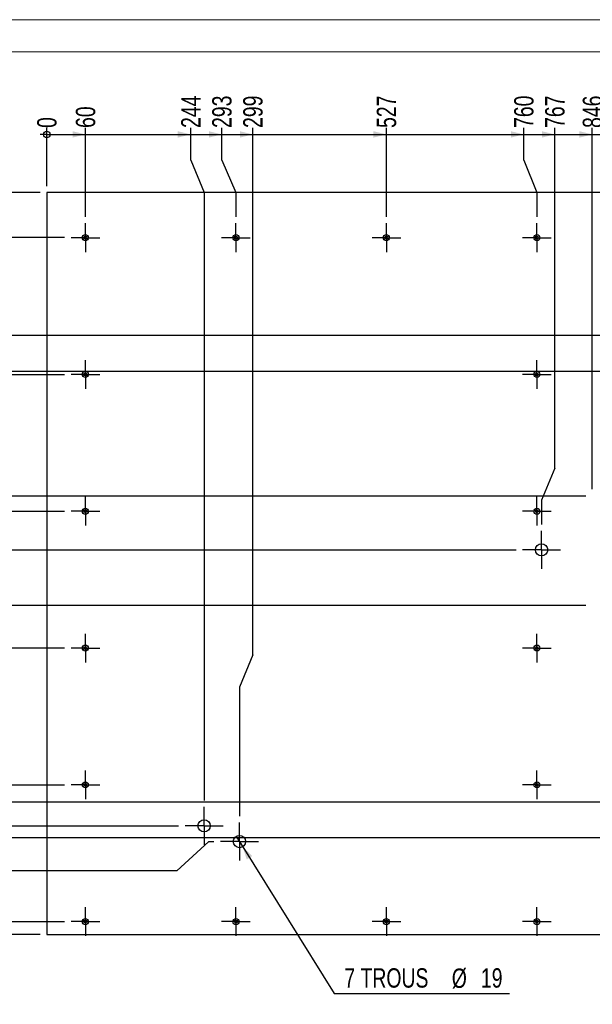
# Model space of a CAD drawing. Header units: millimetres. Extents: x 0 to 841, y 0 to 594.
# Tile 10 of 18: x 105 to 193, y 441 to 594. Entities that reach past the tile are written whole.
import ezdxf

# ---------------------------------------------------------------- set-up
doc = ezdxf.new("R2010")
doc.units = ezdxf.units.MM
doc.linetypes.add('CENTERX2', pattern=[20.32, 12.7, -2.54, 2.54, -2.54])
doc.layers.add('COTES', color=1, linetype='Continuous')
doc.layers.add('TRAIT-MIXTES', color=3, linetype='CENTERX2')
doc.layers.add('TRAIT-FORT', color=4, linetype='Continuous', lineweight=25)
doc.styles.add('SLDTEXTSTYLE0', font='TXT', dxfattribs={"width": 0.75})
doc.dimstyles.new('SLDDIMSTYLE0', dxfattribs={"dimtxt": 3, "dimasz": 0.333333, "dimexe": 0, "dimexo": 0.0625, "dimgap": 0.75, "dimtad": 0, "dimtih": 1, "dimtoh": 1, "dimdec": 0, "dimlfac": 10, "dimrnd": 1e-09, "dimdsep": 46, "dimtxsty": 'SLDTEXTSTYLE0', "dimblk1": 'ORIGIN', "dimblk2": 'ORIGIN', "dimsah": 1, "dimcen": 0.09, "dimadec": 0, "dimazin": 2, "dimtfac": 1, "dimtdec": 0, "dimtofl": 0, "dimtmove": 0, "dimatfit": 3, "dimldrblk": 'ORIGIN', "dimfxl": 1, "dimfrac": 2, "dimtolj": 1, "dimtzin": 12, "dimarcsym": 0})
doc.dimstyles.new('SLDDIMSTYLE1', dxfattribs={"dimtxt": 3, "dimasz": 2, "dimexe": 0, "dimexo": 0.0625, "dimgap": 0.75, "dimtad": 0, "dimtih": 1, "dimtoh": 1, "dimdec": 0, "dimlfac": 10, "dimrnd": 1e-09, "dimzin": 12, "dimdsep": 46, "dimtxsty": 'SLDTEXTSTYLE0', "dimsah": 1, "dimcen": 0.09, "dimadec": 0, "dimazin": 3, "dimtfac": 1, "dimtdec": 0, "dimtofl": 0, "dimtmove": 0, "dimatfit": 3, "dimfxl": 1, "dimfrac": 2, "dimtolj": 1, "dimtzin": 12, "dimarcsym": 0})
doc.dimstyles.new('SLDDIMSTYLE2', dxfattribs={"dimtxt": 3, "dimasz": 2, "dimexe": 0, "dimexo": 0.0625, "dimgap": 0.75, "dimtad": 0, "dimtih": 1, "dimtoh": 1, "dimdec": 0, "dimlfac": 10, "dimrnd": 1e-09, "dimzin": 12, "dimdsep": 46, "dimtxsty": 'SLDTEXTSTYLE0', "dimblk1": 'NONE', "dimsah": 1, "dimcen": 0, "dimadec": 0, "dimazin": 3, "dimtfac": 1, "dimtdec": 0, "dimtmove": 0, "dimatfit": 3, "dimldrblk": 'NONE', "dimfxl": 1, "dimfrac": 2, "dimtolj": 1, "dimtzin": 12, "dimarcsym": 0})

# ---------------------------------------------------------------- blocks, each defined once
blk = doc.blocks.new('_Origin')
at = {"color": 0, "linetype": 'ByBlock', "lineweight": -2}
blk.add_line((0, 0), (-1, 0), dxfattribs=at)
blk.add_circle((0, 0), 0.5, dxfattribs=at)
blk = doc.blocks.new('_D_42')
at = {"layer": 'COTES', "color": 1, "transparency": 16777216}
blk.add_line((107.87, 567.22), (86.71, 567.22), dxfattribs=at)
blk.add_blockref('_Origin', (87.71, 567.22), dxfattribs=at)
at = {"layer": 'COTES', "color": 1, "transparency": 16777216, "insert": (84.49, 568.7), "char_height": 3, "attachment_point": 1, "style": 'SLDTEXTSTYLE0'}
blk.add_mtext('0', dxfattribs=at)
blk = doc.blocks.new('_D_43')
at = {"layer": 'COTES', "color": 1, "transparency": 16777216}
for p, q in [((87.71, 567.22), (87.71, 560.22)), ((111.65, 560.22), (86.71, 560.22))]:
    blk.add_line(p, q, dxfattribs=at)
blk.add_solid([(87.71, 560.22), (88.21, 562.22), (87.21, 562.22)], dxfattribs=at)
at = {"layer": 'COTES', "color": 1, "transparency": 16777216, "insert": (82.27, 561.7), "char_height": 3, "attachment_point": 1, "style": 'SLDTEXTSTYLE0'}
blk.add_mtext('70', dxfattribs=at)
blk = doc.blocks.new('_D_44')
at = {"layer": 'COTES', "color": 1, "transparency": 16777216}
for p, q in [((87.71, 560.22), (87.71, 546.88)), ((91.71, 546.88), (86.71, 546.88)), ((91.71, 546.88), (96.71, 545.12)), ((96.71, 545.12), (248.02, 545.12))]:
    blk.add_line(p, q, dxfattribs=at)
blk.add_solid([(87.71, 546.88), (88.21, 548.88), (87.21, 548.88)], dxfattribs=at)
at = {"layer": 'COTES', "color": 1, "transparency": 16777216, "insert": (80.06, 548.36), "char_height": 3, "attachment_point": 1, "style": 'SLDTEXTSTYLE0'}
blk.add_mtext('221', dxfattribs=at)
blk = doc.blocks.new('_D_45')
at = {"layer": 'COTES', "color": 1, "transparency": 16777216}
for p, q in [((87.71, 546.88), (87.71, 542.07)), ((91.71, 542.07), (86.71, 542.07)), ((91.71, 542.07), (96.71, 539.55)), ((96.71, 539.55), (250.27, 539.55))]:
    blk.add_line(p, q, dxfattribs=at)
blk.add_solid([(87.71, 542.07), (88.21, 544.07), (87.21, 544.07)], dxfattribs=at)
at = {"layer": 'COTES', "color": 1, "transparency": 16777216, "insert": (80.06, 543.55), "char_height": 3, "attachment_point": 1, "style": 'SLDTEXTSTYLE0'}
blk.add_mtext('277', dxfattribs=at)
blk = doc.blocks.new('_D_46')
at = {"layer": 'COTES', "color": 1, "transparency": 16777216}
for p, q in [((87.71, 542.07), (87.71, 537.26)), ((91.71, 537.26), (96.71, 539.02)), ((96.71, 539.02), (111.65, 539.02)), ((91.71, 537.26), (86.71, 537.26))]:
    blk.add_line(p, q, dxfattribs=at)
blk.add_solid([(87.71, 537.26), (88.21, 539.26), (87.21, 539.26)], dxfattribs=at)
at = {"layer": 'COTES', "color": 1, "transparency": 16777216, "insert": (80.06, 538.74), "char_height": 3, "attachment_point": 1, "style": 'SLDTEXTSTYLE0'}
blk.add_mtext('282', dxfattribs=at)
blk = doc.blocks.new('_D_47')
at = {"layer": 'COTES', "color": 1, "transparency": 16777216}
for p, q in [((87.71, 537.26), (87.71, 520.83)), ((91.71, 520.83), (86.71, 520.83)), ((91.71, 520.83), (96.71, 520.22)), ((96.71, 520.22), (192.47, 520.22))]:
    blk.add_line(p, q, dxfattribs=at)
blk.add_solid([(87.71, 520.83), (88.21, 522.83), (87.21, 522.83)], dxfattribs=at)
at = {"layer": 'COTES', "color": 1, "transparency": 16777216, "insert": (80.06, 522.32), "char_height": 3, "attachment_point": 1, "style": 'SLDTEXTSTYLE0'}
blk.add_mtext('470', dxfattribs=at)
blk = doc.blocks.new('_D_48')
at = {"layer": 'COTES', "color": 1, "transparency": 16777216}
for p, q in [((87.71, 520.83), (87.71, 516.02)), ((91.71, 516.02), (96.71, 517.82)), ((96.71, 517.82), (111.65, 517.82)), ((91.71, 516.02), (86.71, 516.02))]:
    blk.add_line(p, q, dxfattribs=at)
blk.add_solid([(87.71, 516.02), (88.21, 518.02), (87.21, 518.02)], dxfattribs=at)
at = {"layer": 'COTES', "color": 1, "transparency": 16777216, "insert": (80.06, 517.51), "char_height": 3, "attachment_point": 1, "style": 'SLDTEXTSTYLE0'}
blk.add_mtext('494', dxfattribs=at)
blk = doc.blocks.new('_D_49')
at = {"layer": 'COTES', "color": 1, "transparency": 16777216}
for p, q in [((87.71, 516.02), (87.71, 511.21)), ((91.71, 511.21), (86.71, 511.21)), ((91.71, 511.21), (96.71, 511.83)), ((96.71, 511.83), (181.66, 511.83))]:
    blk.add_line(p, q, dxfattribs=at)
blk.add_solid([(87.71, 511.21), (88.21, 513.21), (87.21, 513.21)], dxfattribs=at)
at = {"layer": 'COTES', "color": 1, "transparency": 16777216, "insert": (80.06, 512.7), "char_height": 3, "attachment_point": 1, "style": 'SLDTEXTSTYLE0'}
blk.add_mtext('554', dxfattribs=at)
blk = doc.blocks.new('_D_50')
at = {"layer": 'COTES', "color": 1, "transparency": 16777216}
for p, q in [((87.71, 511.21), (87.71, 503.22)), ((192.47, 503.22), (86.71, 503.22))]:
    blk.add_line(p, q, dxfattribs=at)
blk.add_solid([(87.71, 503.22), (88.21, 505.22), (87.21, 505.22)], dxfattribs=at)
at = {"layer": 'COTES', "color": 1, "transparency": 16777216, "insert": (80.06, 504.7), "char_height": 3, "attachment_point": 1, "style": 'SLDTEXTSTYLE0'}
blk.add_mtext('640', dxfattribs=at)
blk = doc.blocks.new('_D_51')
at = {"layer": 'COTES', "color": 1, "transparency": 16777216}
for p, q in [((87.71, 503.22), (87.71, 496.62)), ((111.65, 496.62), (86.71, 496.62))]:
    blk.add_line(p, q, dxfattribs=at)
blk.add_solid([(87.71, 496.62), (88.21, 498.62), (87.21, 498.62)], dxfattribs=at)
at = {"layer": 'COTES', "color": 1, "transparency": 16777216, "insert": (80.06, 498.1), "char_height": 3, "attachment_point": 1, "style": 'SLDTEXTSTYLE0'}
blk.add_mtext('706', dxfattribs=at)
blk = doc.blocks.new('_D_52')
at = {"layer": 'COTES', "color": 1, "transparency": 16777216}
for p, q in [((87.71, 496.62), (87.71, 481.08)), ((91.71, 481.08), (86.71, 481.08)), ((91.71, 481.08), (96.71, 475.42)), ((96.71, 475.42), (111.65, 475.42))]:
    blk.add_line(p, q, dxfattribs=at)
blk.add_solid([(87.71, 481.08), (88.21, 483.08), (87.21, 483.08)], dxfattribs=at)
at = {"layer": 'COTES', "color": 1, "transparency": 16777216, "insert": (80.06, 482.56), "char_height": 3, "attachment_point": 1, "style": 'SLDTEXTSTYLE0'}
blk.add_mtext('918', dxfattribs=at)
blk = doc.blocks.new('_D_53')
at = {"layer": 'COTES', "color": 1, "transparency": 16777216}
for p, q in [((87.71, 481.08), (87.71, 476.27)), ((91.71, 476.27), (86.71, 476.27)), ((91.71, 476.27), (96.71, 472.8)), ((96.71, 472.8), (277.24, 472.8))]:
    blk.add_line(p, q, dxfattribs=at)
blk.add_solid([(87.71, 476.27), (88.21, 478.27), (87.21, 478.27)], dxfattribs=at)
at = {"layer": 'COTES', "color": 1, "transparency": 16777216, "insert": (80.06, 477.75), "char_height": 3, "attachment_point": 1, "style": 'SLDTEXTSTYLE0'}
blk.add_mtext('944', dxfattribs=at)
blk = doc.blocks.new('_D_54')
at = {"layer": 'COTES', "color": 1, "transparency": 16777216}
for p, q in [((87.71, 476.27), (87.71, 471.46)), ((91.71, 471.46), (86.71, 471.46)), ((91.71, 471.46), (96.71, 469.06)), ((96.71, 469.06), (129.32, 469.06))]:
    blk.add_line(p, q, dxfattribs=at)
blk.add_solid([(87.71, 471.46), (88.21, 473.46), (87.21, 473.46)], dxfattribs=at)
at = {"layer": 'COTES', "color": 1, "transparency": 16777216, "insert": (80.06, 472.94), "char_height": 3, "attachment_point": 1, "style": 'SLDTEXTSTYLE0'}
blk.add_mtext('982', dxfattribs=at)
blk = doc.blocks.new('_D_55')
at = {"layer": 'COTES', "color": 1, "transparency": 16777216}
for p, q in [((87.71, 471.46), (87.71, 466.65)), ((91.71, 466.65), (96.71, 467.23)), ((96.71, 467.23), (279.49, 467.23)), ((91.71, 466.65), (86.71, 466.65))]:
    blk.add_line(p, q, dxfattribs=at)
blk.add_solid([(87.71, 466.65), (88.21, 468.65), (87.21, 468.65)], dxfattribs=at)
at = {"layer": 'COTES', "color": 1, "transparency": 16777216, "insert": (77.84, 468.13), "char_height": 3, "attachment_point": 1, "style": 'SLDTEXTSTYLE0'}
blk.add_mtext('1000', dxfattribs=at)
blk = doc.blocks.new('_D_56')
at = {"layer": 'COTES', "color": 1, "transparency": 16777216}
for p, q in [((87.71, 466.65), (87.71, 462.11)), ((129.03, 462.11), (134.03, 466.62)), ((134.03, 466.62), (134.8, 466.62)), ((129.03, 462.11), (86.71, 462.11))]:
    blk.add_line(p, q, dxfattribs=at)
blk.add_solid([(87.71, 462.11), (88.21, 464.11), (87.21, 464.11)], dxfattribs=at)
at = {"layer": 'COTES', "color": 1, "transparency": 16777216, "insert": (77.84, 463.6), "char_height": 3, "attachment_point": 1, "style": 'SLDTEXTSTYLE0'}
blk.add_mtext('1006', dxfattribs=at)
blk = doc.blocks.new('_D_57')
at = {"layer": 'COTES', "color": 1, "transparency": 16777216}
for p, q in [((87.71, 462.11), (87.71, 457.03)), ((91.71, 457.03), (86.71, 457.03)), ((91.71, 457.03), (96.71, 454.22)), ((96.71, 454.22), (111.65, 454.22))]:
    blk.add_line(p, q, dxfattribs=at)
blk.add_solid([(87.71, 457.03), (88.21, 459.03), (87.21, 459.03)], dxfattribs=at)
at = {"layer": 'COTES', "color": 1, "transparency": 16777216, "insert": (77.84, 458.51), "char_height": 3, "attachment_point": 1, "style": 'SLDTEXTSTYLE0'}
blk.add_mtext('1130', dxfattribs=at)
blk = doc.blocks.new('_D_58')
at = {"layer": 'COTES', "color": 1, "transparency": 16777216}
for p, q in [((87.71, 457.03), (87.71, 452.22)), ((107.87, 452.22), (86.71, 452.22))]:
    blk.add_line(p, q, dxfattribs=at)
blk.add_solid([(87.71, 452.22), (88.21, 454.22), (87.21, 454.22)], dxfattribs=at)
at = {"layer": 'COTES', "color": 1, "transparency": 16777216, "insert": (77.84, 453.7), "char_height": 3, "attachment_point": 1, "style": 'SLDTEXTSTYLE0'}
blk.add_mtext('1150', dxfattribs=at)
blk = doc.blocks.new('_D_59')
at = {"layer": 'COTES', "color": 1, "transparency": 16777216}
blk.add_line((108.87, 568.22), (108.87, 577.22), dxfattribs=at)
blk.add_blockref('_Origin', (108.87, 576.22), dxfattribs=at)
at = {"layer": 'COTES', "color": 1, "transparency": 16777216, "insert": (107.39, 577.22), "char_height": 3, "attachment_point": 1, "rotation": 90, "style": 'SLDTEXTSTYLE0'}
blk.add_mtext('0', dxfattribs=at)
blk = doc.blocks.new('_D_60')
at = {"layer": 'COTES', "color": 1, "transparency": 16777216}
for p, q in [((114.87, 563.44), (114.87, 577.22)), ((108.87, 576.22), (114.87, 576.22))]:
    blk.add_line(p, q, dxfattribs=at)
blk.add_solid([(114.87, 576.22), (112.87, 576.72), (112.87, 575.72)], dxfattribs=at)
at = {"layer": 'COTES', "color": 1, "transparency": 16777216, "insert": (113.39, 577.22), "char_height": 3, "attachment_point": 1, "rotation": 90, "style": 'SLDTEXTSTYLE0'}
blk.add_mtext('60', dxfattribs=at)
blk = doc.blocks.new('_D_61')
at = {"layer": 'COTES', "color": 1, "transparency": 16777216}
for p, q in [((131.2, 572.22), (131.2, 577.22)), ((114.87, 576.22), (131.2, 576.22)), ((131.2, 572.22), (133.27, 567.22)), ((133.27, 567.22), (133.27, 473.01))]:
    blk.add_line(p, q, dxfattribs=at)
blk.add_solid([(131.2, 576.22), (129.2, 576.72), (129.2, 575.72)], dxfattribs=at)
at = {"layer": 'COTES', "color": 1, "transparency": 16777216, "insert": (129.72, 577.22), "char_height": 3, "attachment_point": 1, "rotation": 90, "style": 'SLDTEXTSTYLE0'}
blk.add_mtext('244', dxfattribs=at)
blk = doc.blocks.new('_D_62')
at = {"layer": 'COTES', "color": 1, "transparency": 16777216}
for p, q in [((136.01, 572.22), (136.01, 577.22)), ((131.2, 576.22), (136.01, 576.22)), ((136.01, 572.22), (138.21, 567.22)), ((138.21, 567.22), (138.21, 563.44))]:
    blk.add_line(p, q, dxfattribs=at)
blk.add_solid([(136.01, 576.22), (134.01, 576.72), (134.01, 575.72)], dxfattribs=at)
at = {"layer": 'COTES', "color": 1, "transparency": 16777216, "insert": (134.53, 577.22), "char_height": 3, "attachment_point": 1, "rotation": 90, "style": 'SLDTEXTSTYLE0'}
blk.add_mtext('293', dxfattribs=at)
blk = doc.blocks.new('_D_63')
at = {"layer": 'COTES', "color": 1, "transparency": 16777216}
for p, q in [((140.82, 495.55), (140.82, 577.22)), ((136.01, 576.22), (140.82, 576.22)), ((140.82, 495.55), (138.75, 490.55)), ((138.75, 490.55), (138.75, 470.57))]:
    blk.add_line(p, q, dxfattribs=at)
blk.add_solid([(140.82, 576.22), (138.82, 576.72), (138.82, 575.72)], dxfattribs=at)
at = {"layer": 'COTES', "color": 1, "transparency": 16777216, "insert": (139.34, 577.22), "char_height": 3, "attachment_point": 1, "rotation": 90, "style": 'SLDTEXTSTYLE0'}
blk.add_mtext('299', dxfattribs=at)
blk = doc.blocks.new('_D_64')
at = {"layer": 'COTES', "color": 1, "transparency": 16777216}
for p, q in [((161.54, 563.44), (161.54, 577.22)), ((140.82, 576.22), (161.54, 576.22))]:
    blk.add_line(p, q, dxfattribs=at)
blk.add_solid([(161.54, 576.22), (159.54, 576.72), (159.54, 575.72)], dxfattribs=at)
at = {"layer": 'COTES', "color": 1, "transparency": 16777216, "insert": (160.05, 577.22), "char_height": 3, "attachment_point": 1, "rotation": 90, "style": 'SLDTEXTSTYLE0'}
blk.add_mtext('527', dxfattribs=at)
blk = doc.blocks.new('_D_65')
at = {"layer": 'COTES', "color": 1, "transparency": 16777216}
for p, q in [((182.84, 572.22), (182.84, 577.22)), ((161.54, 576.22), (182.84, 576.22)), ((182.84, 572.22), (184.87, 567.22)), ((184.87, 567.22), (184.87, 563.44))]:
    blk.add_line(p, q, dxfattribs=at)
blk.add_solid([(182.84, 576.22), (180.84, 576.72), (180.84, 575.72)], dxfattribs=at)
at = {"layer": 'COTES', "color": 1, "transparency": 16777216, "insert": (181.35, 577.22), "char_height": 3, "attachment_point": 1, "rotation": 90, "style": 'SLDTEXTSTYLE0'}
blk.add_mtext('760', dxfattribs=at)
blk = doc.blocks.new('_D_66')
at = {"layer": 'COTES', "color": 1, "transparency": 16777216}
for p, q in [((187.65, 524.52), (187.65, 577.22)), ((182.84, 576.22), (187.65, 576.22)), ((187.65, 524.52), (185.61, 519.52)), ((185.61, 519.52), (185.61, 515.78))]:
    blk.add_line(p, q, dxfattribs=at)
blk.add_solid([(187.65, 576.22), (185.65, 576.72), (185.65, 575.72)], dxfattribs=at)
at = {"layer": 'COTES', "color": 1, "transparency": 16777216, "insert": (186.16, 577.22), "char_height": 3, "attachment_point": 1, "rotation": 90, "style": 'SLDTEXTSTYLE0'}
blk.add_mtext('767', dxfattribs=at)
blk = doc.blocks.new('_D_67')
at = {"layer": 'COTES', "color": 1, "transparency": 16777216}
for p, q in [((193.47, 521.22), (193.47, 577.22)), ((187.65, 576.22), (193.47, 576.22))]:
    blk.add_line(p, q, dxfattribs=at)
blk.add_solid([(193.47, 576.22), (191.47, 576.72), (191.47, 575.72)], dxfattribs=at)
at = {"layer": 'COTES', "color": 1, "transparency": 16777216, "insert": (191.99, 577.22), "char_height": 3, "attachment_point": 1, "rotation": 90, "style": 'SLDTEXTSTYLE0'}
blk.add_mtext('846', dxfattribs=at)
blk = doc.blocks.new('_D_68')
at = {"layer": 'COTES', "color": 1, "transparency": 16777216}
for p, q in [((231.47, 521.22), (231.47, 577.22)), ((193.47, 576.22), (231.47, 576.22))]:
    blk.add_line(p, q, dxfattribs=at)
blk.add_solid([(231.47, 576.22), (229.47, 576.72), (229.47, 575.72)], dxfattribs=at)
at = {"layer": 'COTES', "color": 1, "transparency": 16777216, "insert": (229.99, 577.22), "char_height": 3, "attachment_point": 1, "rotation": 90, "style": 'SLDTEXTSTYLE0'}
blk.add_mtext('1226', dxfattribs=at)
blk = doc.blocks.new('_D_69')
at = {"layer": 'COTES', "color": 1, "transparency": 16777216}
for p, q in [((238.87, 563.44), (238.87, 577.22)), ((231.47, 576.22), (238.87, 576.22))]:
    blk.add_line(p, q, dxfattribs=at)
blk.add_solid([(238.87, 576.22), (236.87, 576.72), (236.87, 575.72)], dxfattribs=at)
at = {"layer": 'COTES', "color": 1, "transparency": 16777216, "insert": (237.39, 577.22), "char_height": 3, "attachment_point": 1, "rotation": 90, "style": 'SLDTEXTSTYLE0'}
blk.add_mtext('1300', dxfattribs=at)
blk = doc.blocks.new('_D_70')
at = {"layer": 'COTES', "color": 1, "transparency": 16777216}
for p, q in [((249.61, 572.22), (249.61, 577.22)), ((238.87, 576.22), (249.61, 576.22)), ((249.61, 572.22), (251.97, 567.22)), ((251.97, 567.22), (251.97, 549.07))]:
    blk.add_line(p, q, dxfattribs=at)
blk.add_solid([(249.61, 576.22), (247.61, 576.72), (247.61, 575.72)], dxfattribs=at)
at = {"layer": 'COTES', "color": 1, "transparency": 16777216, "insert": (248.13, 577.22), "char_height": 3, "attachment_point": 1, "rotation": 90, "style": 'SLDTEXTSTYLE0'}
blk.add_mtext('1431', dxfattribs=at)
blk = doc.blocks.new('_D_71')
at = {"layer": 'COTES', "color": 1, "transparency": 16777216}
for p, q in [((254.42, 572.22), (254.42, 577.22)), ((249.61, 576.22), (254.42, 576.22)), ((254.42, 572.22), (254.22, 567.22)), ((254.22, 567.22), (254.22, 543.5))]:
    blk.add_line(p, q, dxfattribs=at)
blk.add_solid([(254.42, 576.22), (252.42, 576.72), (252.42, 575.72)], dxfattribs=at)
at = {"layer": 'COTES', "color": 1, "transparency": 16777216, "insert": (252.94, 577.22), "char_height": 3, "attachment_point": 1, "rotation": 90, "style": 'SLDTEXTSTYLE0'}
blk.add_mtext('1453', dxfattribs=at)
blk = doc.blocks.new('_D_72')
at = {"layer": 'COTES', "color": 1, "transparency": 16777216}
for p, q in [((259.23, 572.22), (259.23, 577.22)), ((254.42, 576.22), (259.23, 576.22)), ((259.23, 572.22), (256.87, 567.22)), ((256.87, 567.22), (256.87, 563.44))]:
    blk.add_line(p, q, dxfattribs=at)
blk.add_solid([(259.23, 576.22), (257.23, 576.72), (257.23, 575.72)], dxfattribs=at)
at = {"layer": 'COTES', "color": 1, "transparency": 16777216, "insert": (257.75, 577.22), "char_height": 3, "attachment_point": 1, "rotation": 90, "style": 'SLDTEXTSTYLE0'}
blk.add_mtext('1480', dxfattribs=at)
blk = doc.blocks.new('_D_73')
at = {"layer": 'COTES', "color": 1, "transparency": 16777216}
for p, q in [((273.62, 563.44), (273.62, 577.22)), ((259.23, 576.22), (273.62, 576.22))]:
    blk.add_line(p, q, dxfattribs=at)
blk.add_solid([(273.62, 576.22), (271.62, 576.72), (271.62, 575.72)], dxfattribs=at)
at = {"layer": 'COTES', "color": 1, "transparency": 16777216, "insert": (272.14, 577.22), "char_height": 3, "attachment_point": 1, "rotation": 90, "style": 'SLDTEXTSTYLE0'}
blk.add_mtext('1648', dxfattribs=at)
blk = doc.blocks.new('_D_74')
at = {"layer": 'COTES', "color": 1, "transparency": 16777216}
for p, q in [((279.91, 572.22), (279.91, 577.22)), ((273.62, 576.22), (279.91, 576.22)), ((279.91, 572.22), (281.19, 567.22)), ((281.19, 567.22), (281.19, 476.75))]:
    blk.add_line(p, q, dxfattribs=at)
blk.add_solid([(279.91, 576.22), (277.91, 576.72), (277.91, 575.72)], dxfattribs=at)
at = {"layer": 'COTES', "color": 1, "transparency": 16777216, "insert": (278.43, 577.22), "char_height": 3, "attachment_point": 1, "rotation": 90, "style": 'SLDTEXTSTYLE0'}
blk.add_mtext('1723', dxfattribs=at)
blk = doc.blocks.new('_D_75')
at = {"layer": 'COTES', "color": 1, "transparency": 16777216}
for p, q in [((284.72, 572.22), (284.72, 577.22)), ((279.91, 576.22), (284.72, 576.22)), ((284.72, 572.22), (283.44, 567.22)), ((283.44, 567.22), (283.44, 471.18))]:
    blk.add_line(p, q, dxfattribs=at)
blk.add_solid([(284.72, 576.22), (282.72, 576.72), (282.72, 575.72)], dxfattribs=at)
at = {"layer": 'COTES', "color": 1, "transparency": 16777216, "insert": (283.24, 577.22), "char_height": 3, "attachment_point": 1, "rotation": 90, "style": 'SLDTEXTSTYLE0'}
blk.add_mtext('1746', dxfattribs=at)
blk = doc.blocks.new('_D_76')
at = {"layer": 'COTES', "color": 1, "transparency": 16777216}
for p, q in [((290.37, 563.44), (290.37, 577.22)), ((284.72, 576.22), (290.37, 576.22))]:
    blk.add_line(p, q, dxfattribs=at)
blk.add_solid([(290.37, 576.22), (288.37, 576.72), (288.37, 575.72)], dxfattribs=at)
at = {"layer": 'COTES', "color": 1, "transparency": 16777216, "insert": (288.89, 577.22), "char_height": 3, "attachment_point": 1, "rotation": 90, "style": 'SLDTEXTSTYLE0'}
blk.add_mtext('1815', dxfattribs=at)
blk = doc.blocks.new('_D_77')
at = {"layer": 'COTES', "color": 1, "transparency": 16777216}
for p, q in [((307.12, 563.44), (307.12, 577.22)), ((290.37, 576.22), (307.12, 576.22))]:
    blk.add_line(p, q, dxfattribs=at)
blk.add_solid([(307.12, 576.22), (305.12, 576.72), (305.12, 575.72)], dxfattribs=at)
at = {"layer": 'COTES', "color": 1, "transparency": 16777216, "insert": (305.64, 577.22), "char_height": 3, "attachment_point": 1, "rotation": 90, "style": 'SLDTEXTSTYLE0'}
blk.add_mtext('1983', dxfattribs=at)
blk = doc.blocks.new('_D_78')
at = {"layer": 'COTES', "color": 1, "transparency": 16777216}
for p, q in [((323.87, 563.44), (323.87, 577.22)), ((307.12, 576.22), (323.87, 576.22))]:
    blk.add_line(p, q, dxfattribs=at)
blk.add_solid([(323.87, 576.22), (321.87, 576.72), (321.87, 575.72)], dxfattribs=at)
at = {"layer": 'COTES', "color": 1, "transparency": 16777216, "insert": (322.39, 577.22), "char_height": 3, "attachment_point": 1, "rotation": 90, "style": 'SLDTEXTSTYLE0'}
blk.add_mtext('2150', dxfattribs=at)
blk = doc.blocks.new('_D_79')
at = {"layer": 'COTES', "color": 1, "transparency": 16777216}
for p, q in [((329.87, 568.22), (329.87, 577.22)), ((323.87, 576.22), (329.87, 576.22))]:
    blk.add_line(p, q, dxfattribs=at)
blk.add_solid([(329.87, 576.22), (327.87, 576.72), (327.87, 575.72)], dxfattribs=at)
at = {"layer": 'COTES', "color": 1, "transparency": 16777216, "insert": (328.39, 577.22), "char_height": 3, "attachment_point": 1, "rotation": 90, "style": 'SLDTEXTSTYLE0'}
blk.add_mtext('2210', dxfattribs=at)
blk = doc.blocks.new('_D_80')
at = {"layer": 'COTES', "color": 1, "transparency": 16777216}
for p, q in [((138.25, 467.43), (139.26, 465.81)), ((139.26, 465.81), (153.43, 443.08)), ((153.43, 443.08), (180.63, 443.08))]:
    blk.add_line(p, q, dxfattribs=at)
blk.add_solid([(139.26, 465.81), (139.89, 463.85), (140.74, 464.38)], dxfattribs=at)
at = {"layer": 'COTES', "color": 1, "transparency": 16777216, "char_height": 3, "attachment_point": 1, "style": 'SLDTEXTSTYLE0'}
for s, insert in [('7 TROUS', (155.02, 446.99)), ('%%c', (171.68, 446.95)), ('19', (176.2, 446.99))]:
    blk.add_mtext(s, dxfattribs=dict(at, insert=insert))
blk = doc.blocks.new('_None')
blk = doc.blocks.new('SW_CENTERMARKSYMBOL_197')
at = {"layer": 'TRAIT-MIXTES', "color": 0}
for p, q in [((0, 2), (0, 2.225)), ((0, 0), (0, 2)), ((-2, 0), (-2.225, 0)), ((0, 0), (-2, 0)), ((0, 0), (0, -2)), ((0, 0), (2, 0)), ((2, 0), (2.225, 0)), ((0, -2), (0, -2.225))]:
    blk.add_line(p, q, dxfattribs=at)
blk = doc.blocks.new('SW_CENTERMARKSYMBOL_198')
at = {"layer": 'TRAIT-MIXTES', "color": 0}
for p, q in [((0, 2), (0, 2.225)), ((0, 0), (0, 2)), ((-2, 0), (-2.225, 0)), ((0, 0), (-2, 0)), ((0, 0), (0, -2)), ((0, 0), (2, 0)), ((2, 0), (2.225, 0)), ((0, -2), (0, -2.225))]:
    blk.add_line(p, q, dxfattribs=at)
blk = doc.blocks.new('SW_CENTERMARKSYMBOL_199')
at = {"layer": 'TRAIT-MIXTES', "color": 0}
for p, q in [((0, 2), (0, 2.225)), ((0, 0), (0, 2)), ((-2, 0), (-2.225, 0)), ((0, 0), (-2, 0)), ((0, 0), (0, -2)), ((0, 0), (2, 0)), ((2, 0), (2.225, 0)), ((0, -2), (0, -2.225))]:
    blk.add_line(p, q, dxfattribs=at)
blk = doc.blocks.new('SW_CENTERMARKSYMBOL_200')
at = {"layer": 'TRAIT-MIXTES', "color": 0}
for p, q in [((0, 2), (0, 2.225)), ((0, 0), (0, 2)), ((-2, 0), (-2.225, 0)), ((0, 0), (-2, 0)), ((0, 0), (0, -2)), ((0, 0), (2, 0)), ((2, 0), (2.225, 0)), ((0, -2), (0, -2.225))]:
    blk.add_line(p, q, dxfattribs=at)
blk = doc.blocks.new('SW_CENTERMARKSYMBOL_201')
at = {"layer": 'TRAIT-MIXTES', "color": 0}
for p, q in [((0, 2), (0, 2.225)), ((0, 0), (0, 2)), ((-2, 0), (-2.225, 0)), ((0, 0), (-2, 0)), ((0, 0), (0, -2)), ((0, 0), (2, 0)), ((2, 0), (2.225, 0)), ((0, -2), (0, -2.225))]:
    blk.add_line(p, q, dxfattribs=at)
blk = doc.blocks.new('SW_CENTERMARKSYMBOL_202')
at = {"layer": 'TRAIT-MIXTES', "color": 0}
for p, q in [((0, 2), (0, 2.225)), ((0, 0), (0, 2)), ((-2, 0), (-2.225, 0)), ((0, 0), (-2, 0)), ((0, 0), (0, -2)), ((0, 0), (2, 0)), ((2, 0), (2.225, 0)), ((0, -2), (0, -2.225))]:
    blk.add_line(p, q, dxfattribs=at)
blk = doc.blocks.new('SW_CENTERMARKSYMBOL_203')
at = {"layer": 'TRAIT-MIXTES', "color": 0}
for p, q in [((0, 2), (0, 2.225)), ((0, 0), (0, 2)), ((-2, 0), (-2.225, 0)), ((0, 0), (-2, 0)), ((0, 0), (0, -2)), ((0, 0), (2, 0)), ((2, 0), (2.225, 0)), ((0, -2), (0, -2.225))]:
    blk.add_line(p, q, dxfattribs=at)
blk = doc.blocks.new('SW_CENTERMARKSYMBOL_207')
at = {"layer": 'TRAIT-MIXTES', "color": 0}
for p, q in [((0, 2), (0, 2.225)), ((0, 0), (0, 2)), ((-2, 0), (-2.225, 0)), ((0, 0), (-2, 0)), ((0, 0), (0, -2)), ((0, 0), (2, 0)), ((2, 0), (2.225, 0)), ((0, -2), (0, -2.225))]:
    blk.add_line(p, q, dxfattribs=at)
blk = doc.blocks.new('SW_CENTERMARKSYMBOL_208')
at = {"layer": 'TRAIT-MIXTES', "color": 0}
for p, q in [((0, 2), (0, 2.225)), ((0, 0), (0, 2)), ((-2, 0), (-2.225, 0)), ((0, 0), (-2, 0)), ((0, 0), (0, -2)), ((0, 0), (2, 0)), ((2, 0), (2.225, 0)), ((0, -2), (0, -2.225))]:
    blk.add_line(p, q, dxfattribs=at)
blk = doc.blocks.new('SW_CENTERMARKSYMBOL_209')
at = {"layer": 'TRAIT-MIXTES', "color": 0}
for p, q in [((0, 2), (0, 2.225)), ((0, 0), (0, 2)), ((-2, 0), (-2.225, 0)), ((0, 0), (-2, 0)), ((0, 0), (0, -2)), ((0, 0), (2, 0)), ((2, 0), (2.225, 0)), ((0, -2), (0, -2.225))]:
    blk.add_line(p, q, dxfattribs=at)
blk = doc.blocks.new('SW_CENTERMARKSYMBOL_210')
at = {"layer": 'TRAIT-MIXTES', "color": 0}
for p, q in [((0, 2), (0, 2.225)), ((0, 0), (0, 2)), ((-2, 0), (-2.225, 0)), ((0, 0), (-2, 0)), ((0, 0), (0, -2)), ((0, 0), (2, 0)), ((2, 0), (2.225, 0)), ((0, -2), (0, -2.225))]:
    blk.add_line(p, q, dxfattribs=at)
blk = doc.blocks.new('SW_CENTERMARKSYMBOL_211')
at = {"layer": 'TRAIT-MIXTES', "color": 0}
for p, q in [((0, 2), (0, 2.225)), ((0, 0), (0, 2)), ((-2, 0), (-2.225, 0)), ((0, 0), (-2, 0)), ((0, 0), (0, -2)), ((0, 0), (2, 0)), ((2, 0), (2.225, 0)), ((0, -2), (0, -2.225))]:
    blk.add_line(p, q, dxfattribs=at)
blk = doc.blocks.new('SW_CENTERMARKSYMBOL_233')
at = {"layer": 'TRAIT-MIXTES', "color": 0}
for p, q in [((0, 2), (0, 2.225)), ((0, 0), (0, 2)), ((-2, 0), (-2.225, 0)), ((0, 0), (-2, 0)), ((0, 0), (0, -2)), ((0, 0), (2, 0)), ((2, 0), (2.225, 0)), ((0, -2), (0, -2.225))]:
    blk.add_line(p, q, dxfattribs=at)
blk = doc.blocks.new('SW_CENTERMARKSYMBOL_234')
at = {"layer": 'TRAIT-MIXTES', "color": 0}
for p, q in [((0, 2), (0, 2.225)), ((0, 0), (0, 2)), ((-2, 0), (-2.225, 0)), ((0, 0), (-2, 0)), ((0, 0), (0, -2)), ((0, 0), (2, 0)), ((2, 0), (2.225, 0)), ((0, -2), (0, -2.225))]:
    blk.add_line(p, q, dxfattribs=at)
blk = doc.blocks.new('SW_CENTERMARKSYMBOL_235')
at = {"layer": 'TRAIT-MIXTES', "color": 0}
for p, q in [((0, 2), (0, 2.225)), ((0, 0), (0, 2)), ((-2, 0), (-2.225, 0)), ((0, 0), (-2, 0)), ((0, 0), (0, -2)), ((0, 0), (2, 0)), ((2, 0), (2.225, 0)), ((0, -2), (0, -2.225))]:
    blk.add_line(p, q, dxfattribs=at)
blk = doc.blocks.new('SW_CENTERMARKSYMBOL_236')
at = {"layer": 'TRAIT-MIXTES', "color": 0}
for p, q in [((0, 2), (0, 2.225)), ((0, 0), (0, 2)), ((-2, 0), (-2.225, 0)), ((0, 0), (-2, 0)), ((0, 0), (0, -2)), ((0, 0), (2, 0)), ((2, 0), (2.225, 0)), ((0, -2), (0, -2.225))]:
    blk.add_line(p, q, dxfattribs=at)
blk = doc.blocks.new('SW_CENTERMARKSYMBOL_237')
at = {"layer": 'TRAIT-MIXTES', "color": 0}
for p, q in [((0, 2), (0, 2.95)), ((0, 0), (0, 2)), ((-2, 0), (-2.95, 0)), ((0, 0), (-2, 0)), ((0, 0), (0, -2)), ((0, 0), (2, 0)), ((2, 0), (2.95, 0)), ((0, -2), (0, -2.95))]:
    blk.add_line(p, q, dxfattribs=at)
blk = doc.blocks.new('SW_CENTERMARKSYMBOL_238')
at = {"layer": 'TRAIT-MIXTES', "color": 0}
for p, q in [((0, 2), (0, 2.95)), ((0, 0), (0, 2)), ((-2, 0), (-2.95, 0)), ((0, 0), (-2, 0)), ((0, 0), (0, -2)), ((0, 0), (2, 0)), ((2, 0), (2.95, 0)), ((0, -2), (0, -2.95))]:
    blk.add_line(p, q, dxfattribs=at)
blk = doc.blocks.new('SW_CENTERMARKSYMBOL_243')
at = {"layer": 'TRAIT-MIXTES', "color": 0}
for p, q in [((0, 2), (0, 2.95)), ((0, 0), (0, 2)), ((-2, 0), (-2.95, 0)), ((0, 0), (-2, 0)), ((0, 0), (0, -2)), ((0, 0), (2, 0)), ((2, 0), (2.95, 0)), ((0, -2), (0, -2.95))]:
    blk.add_line(p, q, dxfattribs=at)

msp = doc.modelspace()

# ---------------------------------------------------------------- linework, layer by layer
at = {"color": 7, "linetype": 'Continuous', "lineweight": 18}
for p, q in [((841, 594), (0, 594)), ((836, 589), (5, 589))]:
    msp.add_line(p, q, dxfattribs=at)
at = {"layer": 'TRAIT-FORT', "color": 4, "linetype": 'Continuous', "lineweight": 25}
for p, q in [((329.87358, 567.21669), (108.87358, 567.21669)), ((108.87358, 567.21669), (108.87358, 452.21669)), ((108.87358, 452.21669), (329.87358, 452.21669))]:
    msp.add_line(p, q, dxfattribs=at)
for centre, radius in [((114.87358, 560.21669), 0.47), ((114.87358, 560.21669), 0.225), ((138.20691, 560.21669), 0.47), ((138.20691, 560.21669), 0.225), ((161.54025, 560.21669), 0.47), ((161.54025, 560.21669), 0.225), ((184.87358, 560.21669), 0.47), ((184.87358, 560.21669), 0.225), ((114.87358, 539.01669), 0.47), ((114.87358, 539.01669), 0.225), ((184.87358, 539.01669), 0.47), ((184.87358, 539.01669), 0.225), ((114.87358, 517.81669), 0.47), ((114.87358, 517.81669), 0.225), ((184.87358, 517.81669), 0.47), ((184.87358, 517.81669), 0.225), ((185.60961, 511.8327), 0.95), ((114.87358, 496.61669), 0.47), ((114.87358, 496.61669), 0.225), ((184.87358, 496.61669), 0.47), ((184.87358, 496.61669), 0.225), ((114.87358, 475.41669), 0.47), ((114.87358, 475.41669), 0.225), ((184.87358, 475.41669), 0.47), ((184.87358, 475.41669), 0.225), ((133.27367, 469.06051), 0.95), ((138.75495, 466.6201), 0.95), ((114.87358, 454.21669), 0.47), ((114.87358, 454.21669), 0.225), ((138.20691, 454.21669), 0.47), ((138.20691, 454.21669), 0.225), ((161.54025, 454.21669), 0.47), ((161.54025, 454.21669), 0.225), ((184.87358, 454.21669), 0.47), ((184.87358, 454.21669), 0.225)]:
    msp.add_circle(centre, radius, dxfattribs=at)

# ---------------------------------------------------------------- block references
at = {"layer": 'TRAIT-MIXTES', "color": 3}
for name, p in [('SW_CENTERMARKSYMBOL_236', (114.87358, 560.21669)), ('SW_CENTERMARKSYMBOL_235', (138.20691, 560.21669)), ('SW_CENTERMARKSYMBOL_234', (161.54025, 560.21669)), ('SW_CENTERMARKSYMBOL_233', (184.87358, 560.21669)), ('SW_CENTERMARKSYMBOL_197', (114.87358, 539.01669)), ('SW_CENTERMARKSYMBOL_211', (184.87358, 539.01669)), ('SW_CENTERMARKSYMBOL_198', (114.87358, 517.81669)), ('SW_CENTERMARKSYMBOL_210', (184.87358, 517.81669)), ('SW_CENTERMARKSYMBOL_243', (185.60961, 511.8327)), ('SW_CENTERMARKSYMBOL_199', (114.87358, 496.61669)), ('SW_CENTERMARKSYMBOL_209', (184.87358, 496.61669)), ('SW_CENTERMARKSYMBOL_200', (114.87358, 475.41669)), ('SW_CENTERMARKSYMBOL_208', (184.87358, 475.41669)), ('SW_CENTERMARKSYMBOL_238', (133.27367, 469.06051)), ('SW_CENTERMARKSYMBOL_237', (138.75495, 466.6201)), ('SW_CENTERMARKSYMBOL_201', (114.87358, 454.21669)), ('SW_CENTERMARKSYMBOL_202', (138.20691, 454.21669)), ('SW_CENTERMARKSYMBOL_203', (161.54025, 454.21669)), ('SW_CENTERMARKSYMBOL_207', (184.87358, 454.21669))]:
    msp.add_blockref(name, p, dxfattribs=at)

# ---------------------------------------------------------------- dimensions: what is measured, and where the dimension line sits
at = {"layer": 'COTES', "color": 1}
for feature_location, offset, dtype, origin, dimstyle, picture, middle in [((231.47358, 520.21643), (0, 57.00026), 1, (108.87358, 567.21669), 'SLDDIMSTYLE1', '_D_68', (231.47358, 581.65002)), ((238.87358, 562.44169), (0, 14.775), 1, (108.87358, 567.21669), 'SLDDIMSTYLE1', '_D_69', (238.87358, 581.65002)), ((251.97358, 548.06669), (-2.36013, 29.15), 1, (108.87358, 567.21669), 'SLDDIMSTYLE1', '_D_70', (249.61346, 581.65002)), ((254.22122, 542.50359), (0.20236, 34.7131), 1, (108.87358, 567.21669), 'SLDDIMSTYLE1', '_D_71', (254.42358, 581.65002)), ((256.87358, 562.44169), (2.36013, 14.775), 1, (108.87358, 567.21669), 'SLDDIMSTYLE1', '_D_72', (259.23371, 581.65002)), ((273.6235806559, 562.4416895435), (0, 14.775), 1, (108.8735806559, 567.2166895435), 'SLDDIMSTYLE1', '_D_73', (273.6235806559, 581.6500229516)), ((281.19289, 475.74635), (-1.28124, 101.47034), 1, (108.87358, 567.21669), 'SLDDIMSTYLE1', '_D_74', (279.91165, 581.65002)), ((283.44053, 470.18325), (1.28124, 107.03344), 1, (108.87358, 567.21669), 'SLDDIMSTYLE1', '_D_75', (284.72178, 581.65002)), ((290.37358, 562.44169), (0, 14.775), 1, (108.87358, 567.21669), 'SLDDIMSTYLE1', '_D_76', (290.37358, 581.65002)), ((307.1235806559, 562.4416895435), (0, 14.775), 1, (108.8735806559, 567.2166895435), 'SLDDIMSTYLE1', '_D_77', (307.1235806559, 581.6500229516)), ((323.87358, 562.44169), (0, 14.775), 1, (108.87358, 567.21669), 'SLDDIMSTYLE1', '_D_78', (323.87358, 581.65002)), ((329.87358, 567.21669), (0, 10), 1, (108.87358, 567.21669), 'SLDDIMSTYLE1', '_D_79', (329.87358, 581.65002)), ((133.27367, 472.01051), (-2.06949, 105.20617), 1, (108.87358, 567.21669), 'SLDDIMSTYLE1', '_D_61', (131.20418, 580.54169)), ((138.20691, 562.44169), (-2.1926, 14.775), 1, (108.87358, 567.21669), 'SLDDIMSTYLE1', '_D_62', (136.01431, 580.54169)), ((138.75495, 469.5701), (2.06949, 107.64659), 1, (108.87358, 567.21669), 'SLDDIMSTYLE1', '_D_63', (140.82443, 580.54169)), ((161.54025, 562.44169), (0, 14.775), 1, (108.87358, 567.21669), 'SLDDIMSTYLE1', '_D_64', (161.54025, 580.54169)), ((184.87358, 562.44169), (-2.03705, 14.775), 1, (108.87358, 567.21669), 'SLDDIMSTYLE1', '_D_65', (182.83654, 580.54169)), ((185.60961, 514.7827), (2.03705, 62.43399), 1, (108.87358, 567.21669), 'SLDDIMSTYLE1', '_D_66', (187.64666, 580.54169)), ((193.47358, 520.21643), (0, 57.00026), 1, (108.87358, 567.21669), 'SLDDIMSTYLE1', '_D_67', (193.47358, 580.54169)), ((114.87358, 562.44169), (0, 14.775), 1, (108.87358, 567.21669), 'SLDDIMSTYLE1', '_D_60', (114.87358, 579.43336)), ((108.8735806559, 567.2166895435), (0, 10), 1, (108.8735806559, 567.2166895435), 'SLDDIMSTYLE0', '_D_59', (108.8735806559, 578.3250228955)), ((108.8735806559, 567.2166895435), (-22.1674353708, 0), 0, (108.8735806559, 567.2166895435), 'SLDDIMSTYLE0', '_D_42', (85.597811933, 567.2166895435)), ((280.49053, 467.23325), (-193.78439, -0.58618), 0, (108.87358, 567.21669), 'SLDDIMSTYLE1', '_D_55', (82.27281, 466.64706)), ((135.80495, 466.6201), (-49.0988, -4.5077), 0, (108.87358, 567.21669), 'SLDDIMSTYLE1', '_D_56', (82.27281, 462.1124)), ((112.64858, 454.21669), (-25.94244, 2.81013), 0, (108.87358, 567.21669), 'SLDDIMSTYLE1', '_D_57', (82.27281, 457.02681)), ((108.87358, 452.21669), (-22.16744, 0), 0, (108.87358, 567.21669), 'SLDDIMSTYLE1', '_D_58', (82.27281, 452.21669)), ((249.02358, 545.11669), (-162.31744, 1.76013), 0, (108.87358, 567.21669), 'SLDDIMSTYLE1', '_D_44', (83.38115, 546.87681)), ((251.27122, 539.55359), (-164.56507, 2.5131), 0, (108.87358, 567.21669), 'SLDDIMSTYLE1', '_D_45', (83.38115, 542.06669)), ((112.64858, 539.01669), (-25.94244, -1.76013), 0, (108.87358, 567.21669), 'SLDDIMSTYLE1', '_D_46', (83.38115, 537.25656)), ((193.47358, 520.21643), (-106.76744, 0.61826), 0, (108.87358, 567.21669), 'SLDDIMSTYLE1', '_D_47', (83.38115, 520.83469)), ((112.64858, 517.81669), (-25.94244, -1.79213), 0, (108.87358, 567.21669), 'SLDDIMSTYLE1', '_D_48', (83.38115, 516.02456)), ((182.65961, 511.8327), (-95.95347, -0.61826), 0, (108.87358, 567.21669), 'SLDDIMSTYLE1', '_D_49', (83.38115, 511.21444)), ((193.47358, 503.21643), (-106.76744, 0), 0, (108.87358, 567.21669), 'SLDDIMSTYLE1', '_D_50', (83.38115, 503.21643)), ((112.64858, 496.61669), (-25.94244, 0), 0, (108.87358, 567.21669), 'SLDDIMSTYLE1', '_D_51', (83.38115, 496.61669)), ((112.64858, 475.41669), (-25.94244, 5.66075), 0, (108.87358, 567.21669), 'SLDDIMSTYLE1', '_D_52', (83.38115, 481.07744)), ((278.24289, 472.79635), (-191.53675, 3.47097), 0, (108.87358, 567.21669), 'SLDDIMSTYLE1', '_D_53', (83.38115, 476.26731)), ((130.32367, 469.06051), (-43.61753, 2.39667), 0, (108.87358, 567.21669), 'SLDDIMSTYLE1', '_D_54', (83.38115, 471.45719)), ((112.64858, 560.21669), (-25.94244, 0), 0, (108.87358, 567.21669), 'SLDDIMSTYLE1', '_D_43', (84.48948, 560.21669))]:
    dim = msp.add_ordinate_dim(feature_location=feature_location, offset=offset, dtype=dtype, origin=origin, dimstyle=dimstyle, dxfattribs=at)
    dim.commit()
    dim.dimension.update_dxf_attribs({"geometry": picture, "text_midpoint": middle})
dim = msp.add_diameter_dim_2p(p1=(138.25228, 467.42621), p2=(139.25761, 465.81398), text='7 TROUS <>', dimstyle='SLDDIMSTYLE2', dxfattribs=at)
dim.commit()
dim.dimension.update_dxf_attribs({"geometry": '_D_80', "text_midpoint": (167.82767, 445.51867), "dimtype": 163})

doc.saveas('drawing.dxf')
